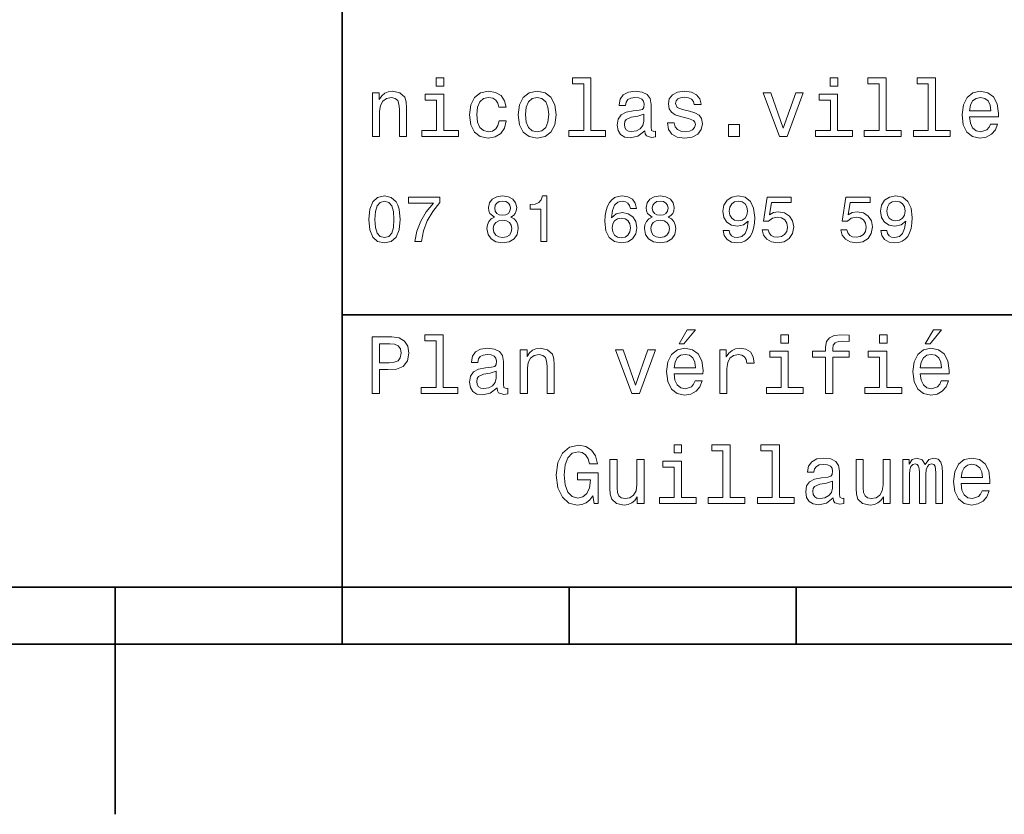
# Model space of a CAD drawing. Extents: x 0 to 420, y 0 to 297.
# Tile 2 of 9: x 206 to 249, y 0 to 35. Entities that reach past the tile are written whole.
import ezdxf

# ---------------------------------------------------------------- set-up
doc = ezdxf.new("R2010")
doc.units = 0

msp = doc.modelspace()

# ---------------------------------------------------------------- linework, layer by layer
at = {"color": 7, "lineweight": 35}
for p, q in [((220, 10), (220, 70)), ((220, 22), (285, 22)), ((10, 10), (410, 10)), ((220, 10), (410, 10)), ((110, 7.5), (310, 7.5))]:
    msp.add_line(p, q, dxfattribs=at)
at = {"color": 7, "lineweight": 35, "ltscale": 0.25}
msp.add_line((210, 10), (210, 0), dxfattribs=at)
at = {"color": 7, "lineweight": 35, "ltscale": 0.0625}
for p, q in [((220, 10), (220, 7.5)), ((230, 10), (230, 7.5)), ((240, 10), (240, 7.5))]:
    msp.add_line(p, q, dxfattribs=at)
at = {"color": 7, "lineweight": 13}
for points in [[(224.48703, 32.4366), (224.152023, 32.4366), (224.152023, 32.076366), (224.48703, 32.076366)], [(230.643372, 32.170029), (230.643372, 30.116714), (229.991348, 30.116714), (229.991348, 29.850143), (231.608795, 29.850143), (231.608795, 30.116714), (230.960373, 30.116714), (230.960373, 32.4366), (230.146255, 32.4366), (230.146255, 32.170029)], [(241.835739, 32.4366), (241.500717, 32.4366), (241.500717, 32.076366), (241.835739, 32.076366)], [(243.654907, 32.170029), (243.654907, 30.116714), (243.002884, 30.116714), (243.002884, 29.850143), (244.620316, 29.850143), (244.620316, 30.116714), (243.971909, 30.116714), (243.971909, 32.4366), (243.157776, 32.4366), (243.157776, 32.170029)], [(245.823486, 32.170029), (245.823486, 30.116714), (245.171478, 30.116714), (245.171478, 29.850143), (246.78891, 29.850143), (246.78891, 30.116714), (246.140488, 30.116714), (246.140488, 32.4366), (245.32637, 32.4366), (245.32637, 32.170029)], [(221.338623, 29.850143), (221.655624, 29.850143), (221.655624, 30.966858), (221.688034, 31.222622), (221.792511, 31.409943), (221.954605, 31.525215), (222.170746, 31.568443), (222.343658, 31.532419), (222.451736, 31.435158), (222.505768, 31.273054), (222.523773, 31.056915), (222.523773, 29.850143), (222.840775, 29.850143), (222.840775, 31.121758), (222.82637, 31.377522), (222.76152, 31.590057), (222.548996, 31.784582), (222.217575, 31.853025), (222.033859, 31.827808), (221.878967, 31.759365), (221.745682, 31.644091), (221.641205, 31.489193), (221.641205, 31.784582), (221.338623, 31.784582)], [(224.476227, 30.116714), (224.476227, 31.71974), (223.662109, 31.71974), (223.662109, 31.449568), (224.159225, 31.449568), (224.159225, 30.116714), (223.510803, 30.116714), (223.510803, 29.850143), (225.131851, 29.850143), (225.131851, 30.116714)], [(226.907776, 31.143372), (227.221176, 31.143372), (227.156342, 31.431555), (227.001434, 31.658501), (226.760086, 31.79899), (226.446686, 31.853025), (226.100861, 31.780979), (225.837891, 31.57925), (225.672195, 31.25144), (225.614548, 30.811958), (225.668594, 30.37608), (225.830688, 30.051872), (226.086456, 29.850143), (226.435883, 29.7817), (226.745682, 29.835733), (226.98703, 29.987032), (227.15274, 30.224783), (227.224777, 30.541786), (226.922195, 30.541786), (226.868149, 30.340057), (226.767288, 30.188761), (226.623199, 30.0951), (226.446686, 30.066282), (226.226944, 30.113111), (226.068451, 30.257204), (225.971176, 30.491354), (225.938766, 30.822765), (225.971176, 31.146973), (226.072052, 31.381123), (226.234146, 31.525215), (226.446686, 31.575647), (226.634003, 31.543226), (226.77449, 31.460375), (226.868149, 31.323486)], [(227.750717, 30.815561), (227.808365, 30.37608), (227.97406, 30.051872), (228.23703, 29.850143), (228.590057, 29.7817), (228.939484, 29.850143), (229.202454, 30.048271), (229.368149, 30.372478), (229.429398, 30.815561), (229.368149, 31.255043), (229.202454, 31.582851), (228.939484, 31.780979), (228.590057, 31.853025), (228.23703, 31.780979), (227.97406, 31.57925), (227.808365, 31.255043)], [(233.330688, 30.102304), (233.330688, 30.091497), (233.348709, 29.969019), (233.40274, 29.882565), (233.629684, 29.814121), (233.806198, 29.842939), (233.806198, 30.087896), (233.730545, 30.077089), (233.629684, 30.123919), (233.611664, 30.268011), (233.611664, 31.269451), (233.568451, 31.525215), (233.442368, 31.70533), (233.222626, 31.8134), (232.912827, 31.853025), (232.610229, 31.809797), (232.386887, 31.687319), (232.246399, 31.496397), (232.19957, 31.244236), (232.19957, 31.222622), (232.484146, 31.222622), (232.509369, 31.373919), (232.588623, 31.481987), (232.718292, 31.546829), (232.902023, 31.572046), (233.078537, 31.554033), (233.204605, 31.5), (233.280258, 31.40634), (233.305481, 31.276657), (233.291061, 31.125359), (233.233429, 31.049711), (233.08934, 31.013687), (232.819168, 30.984869), (232.509369, 30.920029), (232.289627, 30.804754), (232.159943, 30.62464), (232.120316, 30.358068), (232.156342, 30.120316), (232.268005, 29.943804), (232.44812, 29.832132), (232.696686, 29.792507), (233.031708, 29.868155)], [(235.297546, 30.977665), (234.991348, 31.049711), (234.764404, 31.132565), (234.688766, 31.301872), (234.710373, 31.420748), (234.786026, 31.507204), (234.908508, 31.561239), (235.085022, 31.582851), (235.254318, 31.561239), (235.387604, 31.496397), (235.47406, 31.399136), (235.510086, 31.269451), (235.819885, 31.269451), (235.819885, 31.276657), (235.765854, 31.510807), (235.618149, 31.694523), (235.387604, 31.809797), (235.085022, 31.853025), (234.778824, 31.809797), (234.555481, 31.690922), (234.414978, 31.514408), (234.371765, 31.291065), (234.404175, 31.074928), (234.505035, 30.92363), (234.670746, 30.815561), (234.912109, 30.739912), (235.265137, 30.653458), (235.481262, 30.5634), (235.53891, 30.491354), (235.560516, 30.383286), (235.528091, 30.25), (235.44165, 30.149136), (235.301147, 30.084293), (235.113831, 30.062679), (234.91571, 30.084293), (234.771606, 30.159943), (234.674347, 30.282419), (234.63472, 30.451729), (234.328537, 30.451729), (234.378967, 30.163544), (234.526657, 29.954611), (234.760803, 29.828529), (235.085022, 29.7817), (235.42363, 29.828529), (235.672195, 29.954611), (235.823486, 30.15634), (235.877518, 30.419308), (235.837891, 30.646254), (235.726227, 30.801151), (235.542511, 30.902016)], [(239.267288, 29.850143), (239.60231, 29.850143), (240.30835, 31.784582), (239.980545, 31.784582), (239.4366, 30.224783), (238.881851, 31.784582), (238.55043, 31.784582)], [(241.824921, 30.116714), (241.824921, 31.71974), (241.010803, 31.71974), (241.010803, 31.449568), (241.507935, 31.449568), (241.507935, 30.116714), (240.859512, 30.116714), (240.859512, 29.850143), (242.480545, 29.850143), (242.480545, 30.116714)], [(247.639053, 30.725504), (248.907059, 30.725504), (248.91066, 30.873198), (248.853027, 31.287464), (248.694534, 31.597261), (248.442368, 31.784582), (248.107346, 31.853025), (247.779541, 31.780979), (247.527374, 31.57925), (247.36528, 31.25144), (247.307648, 30.819164), (247.361679, 30.37608), (247.523773, 30.051872), (247.772339, 29.850143), (248.096542, 29.7817), (248.377533, 29.828529), (248.608078, 29.951008), (248.777374, 30.145533), (248.874649, 30.404898), (248.561249, 30.404898), (248.496399, 30.260807), (248.40274, 30.152737), (248.136169, 30.066282), (247.930847, 30.105907), (247.77594, 30.231987), (247.675079, 30.437319), (247.639053, 30.714697)], [(228.074921, 30.819164), (228.107346, 31.143372), (228.208206, 31.377522), (228.370316, 31.521614), (228.590057, 31.572046), (228.806198, 31.521614), (228.968292, 31.381123), (229.069168, 31.143372), (229.105194, 30.819164), (229.069168, 30.491354), (228.968292, 30.253601), (228.806198, 30.109509), (228.590057, 30.062679), (228.370316, 30.109509), (228.208206, 30.253601), (228.107346, 30.491354)], [(247.639053, 30.992075), (247.67868, 31.240633), (247.77594, 31.424351), (247.92363, 31.536022), (248.118164, 31.575647), (248.309082, 31.536022), (248.456772, 31.424351), (248.546829, 31.240633), (248.579254, 30.992075)], [(233.294662, 30.527376), (233.251434, 30.340057), (233.136169, 30.195965), (232.963257, 30.102304), (232.750717, 30.069883), (232.613831, 30.087896), (232.516571, 30.145533), (232.455338, 30.246397), (232.437317, 30.386887), (232.451721, 30.512968), (232.509369, 30.603025), (232.739914, 30.70389), (233.031708, 30.747118), (233.294662, 30.833572)], [(237.015854, 29.850143), (237.51297, 29.850143), (237.51297, 30.386887), (237.015854, 30.386887)], [(221.172913, 26.201731), (221.216141, 25.749281), (221.351578, 25.426514), (221.567719, 25.230549), (221.867432, 25.167149), (222.164261, 25.230549), (222.380402, 25.426514), (222.51297, 25.749281), (222.559082, 26.201731), (222.51297, 26.651299), (222.458206, 26.829971), (222.380402, 26.976946), (222.164261, 27.172913), (221.867432, 27.239193), (221.567719, 27.172913), (221.351578, 26.974064), (221.216141, 26.651299)], [(221.44957, 26.201731), (221.472626, 26.550434), (221.544662, 26.801153), (221.674347, 26.948128), (221.867432, 27), (222.057632, 26.948128), (222.187317, 26.801153), (222.259369, 26.550434), (222.282425, 26.201731), (222.259369, 25.850145), (222.187317, 25.599424), (222.057632, 25.45245), (221.867432, 25.40346), (221.674347, 25.45245), (221.544662, 25.599424), (221.472626, 25.850145)], [(223.201736, 25.224785), (223.492798, 25.224785), (223.587891, 25.700289), (223.755051, 26.144093), (223.991348, 26.556196), (224.299713, 26.942364), (224.299713, 27.181557), (222.927948, 27.181557), (222.927948, 26.91931), (224.023056, 26.91931), (223.706055, 26.53026), (223.466858, 26.12392), (223.299713, 25.691643)], [(226.714691, 26.302595), (226.567719, 26.221903), (226.466858, 26.10951), (226.403458, 25.9683), (226.383286, 25.798271), (226.429398, 25.541788), (226.561966, 25.342941), (226.778091, 25.216139), (227.072052, 25.167149), (227.363113, 25.216139), (227.579254, 25.342941), (227.711823, 25.541788), (227.760803, 25.798271), (227.737747, 25.9683), (227.677231, 26.10951), (227.573486, 26.221903), (227.429398, 26.302595), (227.544662, 26.371759), (227.625366, 26.46686), (227.674347, 26.582134), (227.691635, 26.723343), (227.645538, 26.927956), (227.52449, 27.09222), (227.328537, 27.198849), (227.072052, 27.239193), (226.812683, 27.198849), (226.616714, 27.09222), (226.492798, 26.927956), (226.44957, 26.723343), (226.463974, 26.582134), (226.51297, 26.46686)], [(226.723343, 26.700289), (226.746399, 26.827091), (226.815567, 26.925074), (226.925079, 26.985592), (227.072052, 27.008646), (227.216141, 26.985592), (227.325653, 26.925074), (227.394806, 26.827091), (227.420746, 26.700289), (227.394806, 26.570606), (227.325653, 26.469742), (227.216141, 26.40346), (227.072052, 26.383286), (226.925079, 26.406342), (226.815567, 26.469742), (226.746399, 26.570606)], [(228.755035, 25.224785), (229.017288, 25.224785), (229.017288, 27.239193), (228.82132, 27.239193), (228.769455, 27.063402), (228.66571, 26.945246), (228.507202, 26.876081), (228.288177, 26.853027), (228.288177, 26.648417), (228.755035, 26.648417)], [(232.968292, 26.685881), (232.913544, 26.91931), (232.786743, 27.09222), (232.590775, 27.201731), (232.337173, 27.239193), (232.167145, 27.219021), (232.020172, 27.164267), (231.890488, 27.074928), (231.780975, 26.948128), (231.694519, 26.789627), (231.631119, 26.596542), (231.590775, 26.368877), (231.579254, 26.112392), (231.625366, 25.703171), (231.766571, 25.406342), (231.994232, 25.227667), (232.305481, 25.167149), (232.585022, 25.219021), (232.798264, 25.354467), (232.9366, 25.567724), (232.985596, 25.838617), (232.9366, 26.112392), (232.804031, 26.322767), (232.599426, 26.455332), (232.345825, 26.501442), (232.072052, 26.443806), (231.867432, 26.279539), (231.91066, 26.596542), (232.002884, 26.824209), (232.144089, 26.959656), (232.340057, 27.005764), (232.484146, 26.98271), (232.593658, 26.922192), (232.66571, 26.821327), (232.703171, 26.685881)], [(233.654175, 26.302595), (233.507202, 26.221903), (233.406342, 26.10951), (233.342941, 25.9683), (233.322769, 25.798271), (233.368881, 25.541788), (233.501434, 25.342941), (233.717575, 25.216139), (234.01152, 25.167149), (234.302597, 25.216139), (234.518738, 25.342941), (234.651291, 25.541788), (234.700287, 25.798271), (234.677231, 25.9683), (234.616714, 26.10951), (234.51297, 26.221903), (234.368881, 26.302595), (234.484146, 26.371759), (234.564835, 26.46686), (234.613831, 26.582134), (234.631119, 26.723343), (234.585007, 26.927956), (234.463974, 27.09222), (234.268005, 27.198849), (234.01152, 27.239193), (233.752167, 27.198849), (233.556198, 27.09222), (233.432281, 26.927956), (233.389053, 26.723343), (233.403458, 26.582134), (233.452454, 26.46686)], [(233.662827, 26.700289), (233.685883, 26.827091), (233.755035, 26.925074), (233.864548, 26.985592), (234.01152, 27.008646), (234.155624, 26.985592), (234.265137, 26.925074), (234.33429, 26.827091), (234.360229, 26.700289), (234.33429, 26.570606), (234.265137, 26.469742), (234.155624, 26.40346), (234.01152, 26.383286), (233.864548, 26.406342), (233.755035, 26.469742), (233.685883, 26.570606)], [(236.789627, 25.720463), (236.832855, 25.492796), (236.956772, 25.317003), (237.15274, 25.207495), (237.412109, 25.167149), (237.582123, 25.187321), (237.734863, 25.239195), (237.864548, 25.328531), (237.97406, 25.455332), (238.060516, 25.613834), (238.123917, 25.809799), (238.161377, 26.034584), (238.175797, 26.293949), (238.126801, 26.700289), (237.985596, 26.99712), (237.760803, 27.175793), (237.452454, 27.239193), (237.170029, 27.187321), (236.956772, 27.048992), (236.818436, 26.835735), (236.772339, 26.567724), (236.818436, 26.291067), (236.953888, 26.080692), (237.155624, 25.948128), (237.412109, 25.9049), (237.682999, 25.959656), (237.887604, 26.126802), (237.841492, 25.806917), (237.749283, 25.579252), (237.608063, 25.443806), (237.414978, 25.400578), (237.265137, 25.42075), (237.155624, 25.48415), (237.083572, 25.585016), (237.054749, 25.720463)], [(237.05188, 26.570606), (237.080688, 26.749281), (237.161377, 26.890491), (237.288177, 26.979828), (237.452454, 27.011528), (237.622482, 26.979828), (237.752167, 26.890491), (237.832855, 26.752163), (237.864548, 26.573488), (237.832855, 26.391932), (237.752167, 26.256485), (237.619598, 26.172913), (237.443802, 26.144093), (237.285309, 26.172913), (237.161377, 26.256485), (237.080688, 26.38905)], [(238.501434, 25.746399), (238.564835, 25.510088), (238.706055, 25.325649), (238.913544, 25.210375), (239.17868, 25.167149), (239.469742, 25.219021), (239.697403, 25.360231), (239.841492, 25.585016), (239.896255, 25.873199), (239.84726, 26.141211), (239.708939, 26.351585), (239.492798, 26.487032), (239.213257, 26.536024), (238.997116, 26.501442), (238.829971, 26.406342), (238.91066, 26.945246), (239.786743, 26.945246), (239.786743, 27.181557), (238.717575, 27.181557), (238.559082, 26.121038), (238.789627, 26.121038), (238.956772, 26.256485), (239.170029, 26.305477), (239.354462, 26.273777), (239.495682, 26.181557), (239.585007, 26.040346), (239.616714, 25.858791), (239.585007, 25.677235), (239.492798, 25.536024), (239.351578, 25.446688), (239.170029, 25.414986), (239.017288, 25.43516), (238.899139, 25.501442), (238.812683, 25.605188), (238.769455, 25.746399)], [(241.971176, 25.746399), (242.034576, 25.510088), (242.175797, 25.325649), (242.383286, 25.210375), (242.648407, 25.167149), (242.939484, 25.219021), (243.167145, 25.360231), (243.311234, 25.585016), (243.365997, 25.873199), (243.317001, 26.141211), (243.17868, 26.351585), (242.96254, 26.487032), (242.682999, 26.536024), (242.466858, 26.501442), (242.299713, 26.406342), (242.380402, 26.945246), (243.256485, 26.945246), (243.256485, 27.181557), (242.187317, 27.181557), (242.028824, 26.121038), (242.259369, 26.121038), (242.426514, 26.256485), (242.639771, 26.305477), (242.824203, 26.273777), (242.965424, 26.181557), (243.054749, 26.040346), (243.086456, 25.858791), (243.054749, 25.677235), (242.96254, 25.536024), (242.82132, 25.446688), (242.639771, 25.414986), (242.48703, 25.43516), (242.368881, 25.501442), (242.282425, 25.605188), (242.239197, 25.746399)], [(243.729111, 25.720463), (243.772339, 25.492796), (243.896255, 25.317003), (244.092224, 25.207495), (244.351593, 25.167149), (244.521606, 25.187321), (244.674347, 25.239195), (244.804031, 25.328531), (244.913544, 25.455332), (245, 25.613834), (245.0634, 25.809799), (245.100861, 26.034584), (245.11528, 26.293949), (245.066284, 26.700289), (244.925079, 26.99712), (244.700287, 27.175793), (244.391937, 27.239193), (244.109512, 27.187321), (243.896255, 27.048992), (243.757919, 26.835735), (243.711823, 26.567724), (243.757919, 26.291067), (243.893372, 26.080692), (244.095093, 25.948128), (244.351593, 25.9049), (244.622482, 25.959656), (244.827087, 26.126802), (244.780975, 25.806917), (244.688766, 25.579252), (244.547546, 25.443806), (244.354462, 25.400578), (244.204605, 25.42075), (244.095093, 25.48415), (244.023056, 25.585016), (243.994232, 25.720463)], [(243.991348, 26.570606), (244.020172, 26.749281), (244.100861, 26.890491), (244.227661, 26.979828), (244.391937, 27.011528), (244.561966, 26.979828), (244.69165, 26.890491), (244.772339, 26.752163), (244.804031, 26.573488), (244.772339, 26.391932), (244.69165, 26.256485), (244.559082, 26.172913), (244.383286, 26.144093), (244.224792, 26.172913), (244.100861, 26.256485), (244.020172, 26.38905)], [(226.659943, 25.804035), (226.685883, 25.956774), (226.769455, 26.072046), (226.899139, 26.146975), (227.072052, 26.172913), (227.242081, 26.146975), (227.371765, 26.072046), (227.455338, 25.956774), (227.484146, 25.804035), (227.455338, 25.639771), (227.371765, 25.515852), (227.242081, 25.43516), (227.072052, 25.409224), (226.899139, 25.43516), (226.769455, 25.515852), (226.685883, 25.639771)], [(232.706055, 25.835735), (232.674347, 25.654181), (232.593658, 25.515852), (232.463974, 25.423632), (232.302597, 25.394814), (232.132568, 25.423632), (232.002884, 25.51297), (231.919312, 25.651299), (231.893372, 25.832853), (231.922195, 26.011528), (232.002884, 26.146975), (232.135452, 26.233431), (232.314117, 26.265131), (232.469742, 26.233431), (232.593658, 26.149857), (232.674347, 26.01441)], [(233.599426, 25.804035), (233.625366, 25.956774), (233.708939, 26.072046), (233.838623, 26.146975), (234.01152, 26.172913), (234.181549, 26.146975), (234.311234, 26.072046), (234.394806, 25.956774), (234.42363, 25.804035), (234.394806, 25.639771), (234.311234, 25.515852), (234.181549, 25.43516), (234.01152, 25.409224), (233.838623, 25.43516), (233.708939, 25.515852), (233.625366, 25.639771)], [(234.84726, 20.728386), (235.059799, 20.728386), (235.560516, 21.340778), (235.207489, 21.340778)], [(245.690201, 20.728386), (245.90274, 20.728386), (246.403458, 21.340778), (246.05043, 21.340778)], [(221.324203, 18.530979), (221.655624, 18.530979), (221.655624, 19.586454), (222.023056, 19.586454), (222.394089, 19.604465), (222.689484, 19.730547), (222.880402, 19.975504), (222.945251, 20.310518), (222.894806, 20.620316), (222.750717, 20.847261), (222.51297, 20.98415), (222.188766, 21.030979), (221.324203, 21.030979)], [(224.137604, 20.850864), (224.137604, 18.79755), (223.485596, 18.79755), (223.485596, 18.530979), (225.103027, 18.530979), (225.103027, 18.79755), (224.454605, 18.79755), (224.454605, 21.117435), (223.640488, 21.117435), (223.640488, 20.850864)], [(239.667145, 21.117435), (239.332138, 21.117435), (239.332138, 20.757204), (239.667145, 20.757204)], [(241.295395, 20.130404), (241.295395, 18.530979), (241.612396, 18.530979), (241.612396, 20.130404), (242.332855, 20.130404), (242.332855, 20.400576), (241.612396, 20.400576), (241.612396, 20.519451), (241.637604, 20.663544), (241.720459, 20.760807), (241.860947, 20.818443), (242.062683, 20.840057), (242.332855, 20.825647), (242.332855, 21.099422), (241.990631, 21.117435), (241.680832, 21.085014), (241.464691, 20.987751), (241.335022, 20.818443), (241.295395, 20.577089), (241.295395, 20.400576), (240.715424, 20.400576), (240.715424, 20.130404)], [(244.004318, 21.117435), (243.669312, 21.117435), (243.669312, 20.757204), (244.004318, 20.757204)], [(222.098709, 20.724783), (222.314835, 20.703169), (222.473343, 20.634726), (222.567001, 20.508644), (222.599426, 20.310518), (222.5634, 20.101583), (222.466141, 19.975504), (222.30043, 19.910662), (222.073486, 19.892651), (221.655624, 19.892651), (221.655624, 20.724783)], [(226.824921, 18.78314), (226.824921, 18.772333), (226.842941, 18.649855), (226.896973, 18.5634), (227.123917, 18.494957), (227.30043, 18.523775), (227.30043, 18.768732), (227.224777, 18.757925), (227.123917, 18.804754), (227.105911, 18.948847), (227.105911, 19.950287), (227.062683, 20.206051), (226.9366, 20.386166), (226.716858, 20.494236), (226.407059, 20.533861), (226.104462, 20.490633), (225.881119, 20.368155), (225.740631, 20.177233), (225.693802, 19.925072), (225.693802, 19.903458), (225.978394, 19.903458), (226.003601, 20.054754), (226.082855, 20.162823), (226.21254, 20.227665), (226.396255, 20.252882), (226.572769, 20.234869), (226.698853, 20.180836), (226.77449, 20.087175), (226.799713, 19.957493), (226.785309, 19.806194), (226.727661, 19.730547), (226.583572, 19.694523), (226.3134, 19.665705), (226.003601, 19.600864), (225.783859, 19.48559), (225.654175, 19.305475), (225.614548, 19.038904), (225.650574, 18.801151), (225.762253, 18.62464), (225.942368, 18.512968), (226.190918, 18.473343), (226.52594, 18.54899)], [(227.844376, 18.530979), (228.161377, 18.530979), (228.161377, 19.647694), (228.193802, 19.903458), (228.298279, 20.090778), (228.460373, 20.206051), (228.676514, 20.249279), (228.849426, 20.213255), (228.957489, 20.115993), (229.011536, 19.95389), (229.029541, 19.737751), (229.029541, 18.530979), (229.346542, 18.530979), (229.346542, 19.802593), (229.332138, 20.058357), (229.267288, 20.270893), (229.054749, 20.465418), (228.723343, 20.533861), (228.539627, 20.508644), (228.38472, 20.440201), (228.251434, 20.324926), (228.146973, 20.170029), (228.146973, 20.465418), (227.844376, 20.465418)], [(232.76152, 18.530979), (233.096542, 18.530979), (233.802597, 20.465418), (233.474777, 20.465418), (232.930832, 18.905619), (232.376083, 20.465418), (232.044662, 20.465418)], [(234.627518, 19.40634), (235.895538, 19.40634), (235.899139, 19.554033), (235.841492, 19.9683), (235.682999, 20.278097), (235.430832, 20.465418), (235.095825, 20.533861), (234.768005, 20.461815), (234.515854, 20.260086), (234.353745, 19.932276), (234.296112, 19.5), (234.350143, 19.056915), (234.512253, 18.732708), (234.760803, 18.530979), (235.085022, 18.462536), (235.365997, 18.509365), (235.596542, 18.631844), (235.765854, 18.826368), (235.863113, 19.085733), (235.549713, 19.085733), (235.484863, 18.941643), (235.391205, 18.833572), (235.124634, 18.747118), (234.919312, 18.786743), (234.764404, 18.912823), (234.663544, 19.118155), (234.627518, 19.395533)], [(236.637604, 18.530979), (236.954605, 18.530979), (236.954605, 19.636887), (236.98703, 19.903458), (237.08429, 20.094379), (237.242798, 20.209654), (237.455338, 20.249279), (237.613831, 20.224062), (237.732712, 20.152016), (237.804749, 20.029537), (237.829971, 19.863832), (238.150574, 19.863832), (238.107346, 20.155619), (237.988464, 20.364553), (237.790344, 20.490633), (237.520172, 20.533861), (237.336456, 20.505043), (237.177948, 20.432997), (237.03746, 20.310518), (236.925797, 20.144812), (236.925797, 20.465418), (236.637604, 20.465418)], [(239.656342, 18.79755), (239.656342, 20.400576), (238.842224, 20.400576), (238.842224, 20.130404), (239.33934, 20.130404), (239.33934, 18.79755), (238.690918, 18.79755), (238.690918, 18.530979), (240.311966, 18.530979), (240.311966, 18.79755)], [(243.993515, 18.79755), (243.993515, 20.400576), (243.179398, 20.400576), (243.179398, 20.130404), (243.676514, 20.130404), (243.676514, 18.79755), (243.028107, 18.79755), (243.028107, 18.530979), (244.649139, 18.530979), (244.649139, 18.79755)], [(245.470459, 19.40634), (246.73848, 19.40634), (246.742081, 19.554033), (246.684448, 19.9683), (246.52594, 20.278097), (246.273773, 20.465418), (245.938766, 20.533861), (245.610962, 20.461815), (245.358795, 20.260086), (245.196686, 19.932276), (245.139053, 19.5), (245.193085, 19.056915), (245.355194, 18.732708), (245.603745, 18.530979), (245.927948, 18.462536), (246.208939, 18.509365), (246.439484, 18.631844), (246.608795, 18.826368), (246.706055, 19.085733), (246.392654, 19.085733), (246.32782, 18.941643), (246.234146, 18.833572), (245.967575, 18.747118), (245.762253, 18.786743), (245.607346, 18.912823), (245.506485, 19.118155), (245.470459, 19.395533)], [(234.627518, 19.672911), (234.667145, 19.921469), (234.764404, 20.105186), (234.912109, 20.216858), (235.106628, 20.256483), (235.297546, 20.216858), (235.445251, 20.105186), (235.535309, 19.921469), (235.567719, 19.672911)], [(245.470459, 19.672911), (245.510086, 19.921469), (245.607346, 20.105186), (245.755051, 20.216858), (245.94957, 20.256483), (246.140488, 20.216858), (246.288193, 20.105186), (246.37825, 19.921469), (246.41066, 19.672911)], [(226.78891, 19.208212), (226.745682, 19.020893), (226.630402, 18.876801), (226.457489, 18.78314), (226.244965, 18.750719), (226.108063, 18.768732), (226.010803, 18.826368), (225.94957, 18.927233), (225.931549, 19.067722), (225.945969, 19.193804), (226.003601, 19.283861), (226.234146, 19.384726), (226.52594, 19.427954), (226.78891, 19.514408)], [(231.046097, 14.025577), (231.10733, 13.690562), (231.287445, 13.690562), (231.287445, 15.041427), (230.376068, 15.041427), (230.376068, 14.73523), (230.938034, 14.73523), (230.938034, 14.713617), (230.894806, 14.382205), (230.779526, 14.137248), (230.603012, 13.982349), (230.38327, 13.931917), (230.138321, 13.996758), (229.947388, 14.191282), (229.824921, 14.511888), (229.781693, 14.951369), (229.82132, 15.387248), (229.943787, 15.707853), (230.138321, 15.902378), (230.401291, 15.970821), (230.581406, 15.934798), (230.729095, 15.833934), (230.837158, 15.664625), (230.898407, 15.43768), (231.255035, 15.43768), (231.161377, 15.783502), (230.984863, 16.042868), (230.736298, 16.201368), (230.422897, 16.259007), (230.012238, 16.168949), (229.702438, 15.90598), (229.504318, 15.491714), (229.435867, 14.940562), (229.504318, 14.385807), (229.702438, 13.971542), (229.994217, 13.708573), (230.361664, 13.622118), (230.566986, 13.650937), (230.750702, 13.722983), (230.90921, 13.849064)], [(234.958206, 16.277018), (234.623184, 16.277018), (234.623184, 15.916787), (234.958206, 15.916787)], [(236.777359, 16.010447), (236.777359, 13.957133), (236.125351, 13.957133), (236.125351, 13.690562), (237.742783, 13.690562), (237.742783, 13.957133), (237.094376, 13.957133), (237.094376, 16.277018), (236.280243, 16.277018), (236.280243, 16.010447)], [(238.945953, 16.010447), (238.945953, 13.957133), (238.29393, 13.957133), (238.29393, 13.690562), (239.911377, 13.690562), (239.911377, 13.957133), (239.262955, 13.957133), (239.262955, 16.277018), (238.448837, 16.277018), (238.448837, 16.010447)], [(233.301147, 15.625), (232.984131, 15.625), (232.984131, 14.508286), (232.94812, 14.248919), (232.843643, 14.0616), (232.681549, 13.946326), (232.469009, 13.910303), (232.299698, 13.939121), (232.191635, 14.025577), (232.130386, 14.173271), (232.115982, 14.382205), (232.115982, 15.625), (231.798981, 15.625), (231.798981, 14.353387), (231.809784, 14.097623), (231.878235, 13.885087), (232.087158, 13.690562), (232.42218, 13.622118), (232.602295, 13.647335), (232.757187, 13.712176), (232.890472, 13.823848), (232.99855, 13.985951), (232.99855, 13.690562), (233.301147, 13.690562)], [(241.63327, 13.942723), (241.63327, 13.931917), (241.651291, 13.809439), (241.705322, 13.722983), (241.932266, 13.654539), (242.10878, 13.683357), (242.10878, 13.928314), (242.033127, 13.917507), (241.932266, 13.964337), (241.914246, 14.10843), (241.914246, 15.109871), (241.871033, 15.365634), (241.744949, 15.54575), (241.525208, 15.653819), (241.215408, 15.693444), (240.912811, 15.650216), (240.689468, 15.527738), (240.548981, 15.336816), (240.502151, 15.084655), (240.502151, 15.063041), (240.786728, 15.063041), (240.811951, 15.214337), (240.891205, 15.322407), (241.020874, 15.387248), (241.204605, 15.412464), (241.381119, 15.394453), (241.507187, 15.340418), (241.58284, 15.246758), (241.608063, 15.117075), (241.593643, 14.965778), (241.536011, 14.89013), (241.391922, 14.854107), (241.12175, 14.825289), (240.811951, 14.760447), (240.592209, 14.645173), (240.462524, 14.465058), (240.422897, 14.198487), (240.458923, 13.960735), (240.570587, 13.784223), (240.750702, 13.672551), (240.999268, 13.632925), (241.33429, 13.708573)], [(244.144073, 15.625), (243.827072, 15.625), (243.827072, 14.508286), (243.791046, 14.248919), (243.686584, 14.0616), (243.52449, 13.946326), (243.311951, 13.910303), (243.142639, 13.939121), (243.034576, 14.025577), (242.973328, 14.173271), (242.958923, 14.382205), (242.958923, 15.625), (242.641922, 15.625), (242.641922, 14.353387), (242.652725, 14.097623), (242.721176, 13.885087), (242.930099, 13.690562), (243.265121, 13.622118), (243.445236, 13.647335), (243.600128, 13.712176), (243.733414, 13.823848), (243.841492, 13.985951), (243.841492, 13.690562), (244.144073, 13.690562)], [(244.695236, 13.690562), (244.987015, 13.690562), (244.987015, 14.983789), (245.005035, 15.178314), (245.059067, 15.318804), (245.141922, 15.401657), (245.249985, 15.434078), (245.336441, 15.40526), (245.394073, 15.333214), (245.422897, 15.210735), (245.433701, 15.048632), (245.433701, 13.690562), (245.707474, 13.690562), (245.707474, 14.983789), (245.725494, 15.174712), (245.779526, 15.315202), (245.865982, 15.401657), (245.974045, 15.434078), (246.060501, 15.40526), (246.118149, 15.333214), (246.154175, 15.048632), (246.154175, 13.690562), (246.445953, 13.690562), (246.445953, 15.027018), (246.427948, 15.304395), (246.3703, 15.516932), (246.255035, 15.646614), (246.067719, 15.693444), (245.847977, 15.621398), (245.678665, 15.412464), (245.54538, 15.617796), (245.322037, 15.693444), (245.116699, 15.621398), (244.976212, 15.419669), (244.976212, 15.625), (244.695236, 15.625)], [(247.267273, 14.565923), (248.535294, 14.565923), (248.538895, 14.713617), (248.481262, 15.127882), (248.322754, 15.43768), (248.070587, 15.625), (247.73558, 15.693444), (247.407776, 15.621398), (247.155609, 15.419669), (246.9935, 15.091859), (246.935867, 14.659582), (246.989899, 14.216499), (247.152008, 13.892291), (247.400558, 13.690562), (247.724777, 13.622118), (248.005753, 13.668948), (248.236298, 13.791427), (248.405609, 13.985951), (248.502869, 14.245317), (248.189468, 14.245317), (248.124634, 14.101225), (248.030975, 13.993155), (247.764404, 13.9067), (247.559067, 13.946326), (247.404175, 14.072407), (247.303299, 14.277738), (247.267273, 14.555116)], [(234.947388, 13.957133), (234.947388, 15.560159), (234.13327, 15.560159), (234.13327, 15.289986), (234.630386, 15.289986), (234.630386, 13.957133), (233.981979, 13.957133), (233.981979, 13.690562), (235.603012, 13.690562), (235.603012, 13.957133)], [(247.267273, 14.832493), (247.3069, 15.081052), (247.404175, 15.26477), (247.551865, 15.376441), (247.746384, 15.416066), (247.937302, 15.376441), (248.085007, 15.26477), (248.175064, 15.081052), (248.207489, 14.832493)], [(241.597244, 14.367796), (241.554016, 14.180476), (241.438751, 14.036384), (241.265839, 13.942723), (241.053299, 13.910303), (240.916412, 13.928314), (240.819153, 13.985951), (240.757919, 14.086816), (240.739899, 14.227305), (240.754303, 14.353387), (240.811951, 14.443444), (241.042496, 14.544309), (241.33429, 14.587536), (241.597244, 14.673991)]]:
    msp.add_lwpolyline(points, close=True, dxfattribs=at)

doc.saveas('drawing.dxf')
